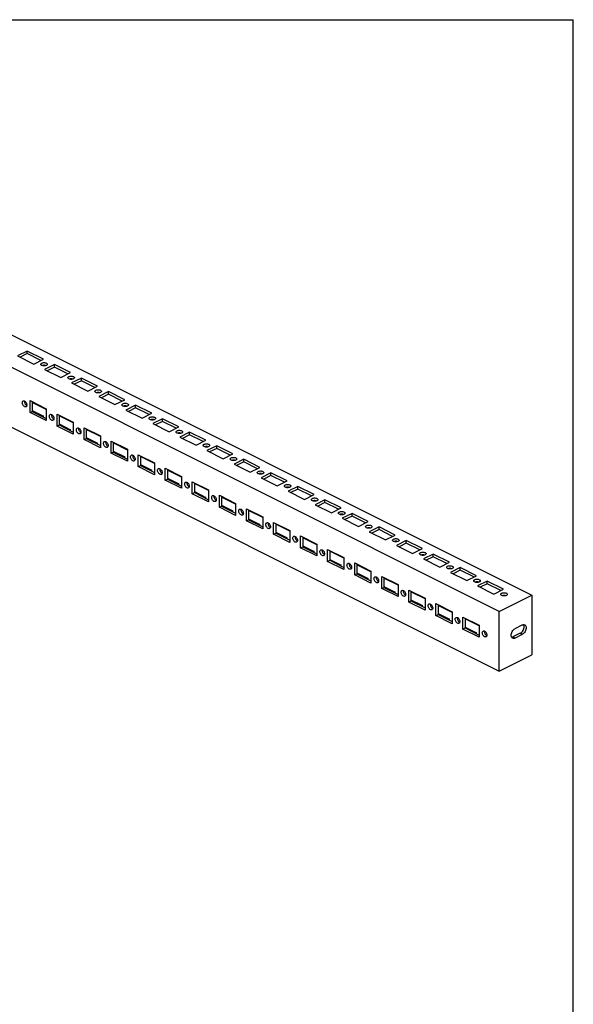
# Model space of a CAD drawing. Header units: inches. Extents: x 0 to 68, y 0 to 44.
# Tile 5 of 5: x 53.8 to 68, y 18.7 to 44. Entities that reach past the tile are written whole.
import ezdxf

# ---------------------------------------------------------------- set-up
doc = ezdxf.new("R2010")
doc.units = ezdxf.units.IN
doc.header["$LTSCALE"] = 3.74
doc.header["$MEASUREMENT"] = 0
doc.layers.get('0').update_dxf_attribs({"linetype": 'CONTINUOUS'})

msp = doc.modelspace()

# ---------------------------------------------------------------- linework, layer by layer
at = {"color": 7, "linetype": 'Continuous'}
for p, q in [((0, 44), (68, 44)), ((68, 0), (68, 44)), ((41.818, 41.76), (66.929, 29.205)), ((66.094, 28.787), (40.983, 41.342)), ((40.983, 39.808), (66.094, 27.253)), ((53.956, 35.482), (53.705, 35.357)), ((53.956, 35.414), (53.956, 35.482)), ((54.374, 35.274), (53.956, 35.482)), ((53.705, 35.357), (54.123, 35.148)), ((53.956, 35.414), (53.774, 35.323)), ((54.305, 35.239), (53.956, 35.414)), ((54.123, 35.148), (54.374, 35.274)), ((54.379, 35.1), (54.361, 35.102)), ((54.415, 35.113), (54.396, 35.115)), ((54.652, 35.134), (54.401, 35.009)), ((54.401, 35.009), (54.819, 34.8)), ((54.652, 35.066), (54.47, 34.975)), ((54.652, 35.066), (54.652, 35.134)), ((55.07, 34.926), (54.652, 35.134)), ((55.001, 34.891), (54.652, 35.066)), ((54.819, 34.8), (55.07, 34.926)), ((55.075, 34.752), (55.057, 34.754)), ((55.111, 34.765), (55.092, 34.767)), ((55.348, 34.786), (55.097, 34.661)), ((55.348, 34.718), (55.166, 34.627)), ((55.766, 34.578), (55.348, 34.786)), ((55.348, 34.718), (55.348, 34.786)), ((55.697, 34.543), (55.348, 34.718)), ((55.097, 34.661), (55.515, 34.452)), ((55.515, 34.452), (55.766, 34.578)), ((56.044, 34.438), (55.793, 34.313)), ((56.462, 34.23), (56.044, 34.438)), ((56.044, 34.37), (56.044, 34.438)), ((53.84, 34.192), (53.849, 34.198)), ((54.026, 33.901), (54.026, 34.207)), ((54.026, 34.207), (54.443, 33.999)), ((54.081, 34.18), (54.081, 33.928)), ((55.771, 34.404), (55.753, 34.406)), ((55.807, 34.417), (55.788, 34.419)), ((55.793, 34.313), (56.211, 34.104)), ((56.044, 34.37), (55.862, 34.279)), ((56.393, 34.195), (56.044, 34.37)), ((56.211, 34.104), (56.462, 34.23)), ((53.9, 34.046), (53.886, 34.051)), ((53.895, 34.13), (53.905, 34.114)), ((53.913, 34.046), (53.9, 34.046)), ((53.924, 34.049), (53.913, 34.046)), ((53.924, 34.161), (53.933, 34.145)), ((53.933, 34.056), (53.924, 34.049)), ((53.928, 34.088), (53.942, 34.079)), ((54.026, 33.901), (54.081, 33.928)), ((54.443, 33.981), (54.081, 34.162)), ((54.081, 33.954), (54.374, 33.807)), ((54.081, 33.928), (54.443, 33.747)), ((54.443, 33.999), (54.443, 33.692)), ((56.467, 34.056), (56.449, 34.058)), ((56.503, 34.069), (56.484, 34.071)), ((56.74, 34.09), (56.489, 33.965)), ((56.489, 33.965), (56.907, 33.756)), ((56.74, 34.022), (56.558, 33.931)), ((57.157, 33.882), (56.74, 34.09)), ((56.74, 34.022), (56.74, 34.09)), ((57.089, 33.848), (56.74, 34.022)), ((54.443, 33.692), (54.026, 33.901)), ((54.374, 33.807), (54.348, 33.795)), ((54.536, 33.844), (54.545, 33.85)), ((54.596, 33.698), (54.582, 33.703)), ((54.591, 33.782), (54.601, 33.766)), ((54.609, 33.698), (54.596, 33.698)), ((54.62, 33.701), (54.609, 33.698)), ((54.62, 33.813), (54.629, 33.797)), ((54.629, 33.708), (54.62, 33.701)), ((54.624, 33.74), (54.638, 33.731)), ((54.722, 33.859), (55.139, 33.651)), ((54.722, 33.553), (54.722, 33.859)), ((54.777, 33.832), (54.777, 33.58)), ((55.139, 33.633), (54.777, 33.814)), ((56.907, 33.756), (57.157, 33.882)), ((57.163, 33.708), (57.145, 33.71)), ((57.198, 33.721), (57.18, 33.723)), ((57.436, 33.742), (57.185, 33.617)), ((57.436, 33.674), (57.254, 33.583)), ((57.853, 33.534), (57.436, 33.742)), ((57.436, 33.674), (57.436, 33.742)), ((57.785, 33.5), (57.436, 33.674)), ((54.722, 33.553), (54.777, 33.58)), ((55.139, 33.344), (54.722, 33.553)), ((54.777, 33.606), (55.07, 33.459)), ((54.777, 33.58), (55.139, 33.399)), ((55.07, 33.459), (55.044, 33.447)), ((55.139, 33.651), (55.139, 33.344)), ((55.232, 33.496), (55.241, 33.502)), ((55.287, 33.434), (55.297, 33.418)), ((55.315, 33.465), (55.325, 33.449)), ((55.418, 33.511), (55.835, 33.303)), ((55.418, 33.205), (55.418, 33.511)), ((55.473, 33.484), (55.473, 33.232)), ((55.835, 33.285), (55.473, 33.466)), ((57.185, 33.617), (57.603, 33.408)), ((57.603, 33.408), (57.853, 33.534)), ((55.292, 33.35), (55.278, 33.355)), ((55.305, 33.35), (55.292, 33.35)), ((55.316, 33.353), (55.305, 33.35)), ((55.325, 33.36), (55.316, 33.353)), ((55.32, 33.392), (55.334, 33.383)), ((55.418, 33.205), (55.473, 33.232)), ((55.835, 32.996), (55.418, 33.205)), ((55.473, 33.258), (55.766, 33.111)), ((55.473, 33.232), (55.835, 33.051)), ((55.835, 33.303), (55.835, 32.996)), ((56.114, 33.163), (56.531, 32.955)), ((56.114, 32.857), (56.114, 33.163)), ((57.859, 33.36), (57.841, 33.362)), ((57.894, 33.373), (57.876, 33.375)), ((58.132, 33.394), (57.881, 33.269)), ((57.881, 33.269), (58.299, 33.06)), ((58.132, 33.326), (57.949, 33.235)), ((58.549, 33.186), (58.132, 33.394)), ((58.132, 33.326), (58.132, 33.394)), ((58.481, 33.152), (58.132, 33.326)), ((58.299, 33.06), (58.549, 33.186)), ((55.766, 33.111), (55.74, 33.099)), ((55.928, 33.148), (55.937, 33.154)), ((55.988, 33.002), (55.974, 33.007)), ((55.983, 33.086), (55.993, 33.07)), ((56.001, 33.002), (55.988, 33.002)), ((56.012, 33.005), (56.001, 33.002)), ((56.011, 33.117), (56.021, 33.101)), ((56.021, 33.012), (56.012, 33.005)), ((56.016, 33.044), (56.03, 33.035)), ((56.169, 33.136), (56.169, 32.884)), ((56.531, 32.937), (56.169, 33.118)), ((56.169, 32.91), (56.462, 32.763)), ((56.531, 32.955), (56.531, 32.648)), ((58.555, 33.012), (58.536, 33.014)), ((58.59, 33.025), (58.572, 33.027)), ((58.828, 33.046), (58.577, 32.921)), ((58.577, 32.921), (58.995, 32.712)), ((58.828, 32.978), (58.645, 32.887)), ((59.245, 32.838), (58.828, 33.046)), ((58.828, 32.978), (58.828, 33.046)), ((59.177, 32.804), (58.828, 32.978)), ((56.114, 32.857), (56.169, 32.884)), ((56.531, 32.648), (56.114, 32.857)), ((56.169, 32.884), (56.531, 32.704)), ((56.462, 32.763), (56.436, 32.751)), ((56.624, 32.8), (56.633, 32.806)), ((56.684, 32.654), (56.67, 32.659)), ((56.679, 32.738), (56.689, 32.722)), ((56.708, 32.657), (56.696, 32.654)), ((56.707, 32.769), (56.717, 32.754)), ((56.717, 32.664), (56.708, 32.657)), ((56.712, 32.696), (56.726, 32.687)), ((56.809, 32.815), (57.227, 32.607)), ((56.809, 32.509), (56.809, 32.815)), ((56.865, 32.788), (56.865, 32.536)), ((57.227, 32.589), (56.865, 32.77)), ((58.995, 32.712), (59.245, 32.838)), ((59.251, 32.664), (59.232, 32.666)), ((59.286, 32.677), (59.268, 32.679)), ((59.524, 32.698), (59.273, 32.573)), ((59.941, 32.49), (59.524, 32.698)), ((59.524, 32.63), (59.524, 32.698)), ((56.696, 32.654), (56.684, 32.654)), ((56.809, 32.509), (56.865, 32.536)), ((57.227, 32.3), (56.809, 32.509)), ((56.865, 32.562), (57.157, 32.415)), ((56.865, 32.536), (57.227, 32.356)), ((57.157, 32.415), (57.132, 32.403)), ((57.227, 32.607), (57.227, 32.3)), ((57.32, 32.452), (57.329, 32.459)), ((57.403, 32.421), (57.413, 32.406)), ((57.505, 32.468), (57.923, 32.259)), ((57.505, 32.161), (57.505, 32.468)), ((57.561, 32.44), (57.561, 32.188)), ((57.923, 32.241), (57.561, 32.422)), ((59.273, 32.573), (59.691, 32.364)), ((59.524, 32.63), (59.341, 32.539)), ((59.873, 32.456), (59.524, 32.63)), ((59.691, 32.364), (59.941, 32.49)), ((57.38, 32.306), (57.366, 32.311)), ((57.375, 32.39), (57.385, 32.374)), ((57.392, 32.306), (57.38, 32.306)), ((57.404, 32.309), (57.392, 32.306)), ((57.413, 32.316), (57.404, 32.309)), ((57.408, 32.348), (57.422, 32.339)), ((57.505, 32.161), (57.561, 32.188)), ((57.923, 31.952), (57.505, 32.161)), ((57.561, 32.214), (57.853, 32.068)), ((57.561, 32.188), (57.923, 32.008)), ((57.923, 32.259), (57.923, 31.952)), ((59.947, 32.316), (59.928, 32.318)), ((59.982, 32.329), (59.964, 32.331)), ((60.22, 32.35), (59.969, 32.225)), ((59.969, 32.225), (60.387, 32.016)), ((60.22, 32.282), (60.037, 32.191)), ((60.637, 32.142), (60.22, 32.35)), ((60.22, 32.282), (60.22, 32.35)), ((60.569, 32.108), (60.22, 32.282)), ((57.853, 32.068), (57.828, 32.055)), ((58.016, 32.104), (58.025, 32.111)), ((58.076, 31.958), (58.062, 31.963)), ((58.071, 32.042), (58.081, 32.026)), ((58.088, 31.958), (58.076, 31.958)), ((58.1, 31.961), (58.088, 31.958)), ((58.099, 32.074), (58.109, 32.058)), ((58.109, 31.968), (58.1, 31.961)), ((58.104, 32), (58.118, 31.991)), ((58.201, 32.12), (58.619, 31.911)), ((58.201, 31.813), (58.201, 32.12)), ((58.257, 32.092), (58.257, 31.841)), ((58.619, 31.894), (58.257, 32.074)), ((58.619, 31.911), (58.619, 31.604)), ((60.387, 32.016), (60.637, 32.142)), ((60.643, 31.968), (60.624, 31.97)), ((60.678, 31.981), (60.66, 31.983)), ((60.916, 32.002), (60.665, 31.877)), ((60.916, 31.934), (60.733, 31.843)), ((61.333, 31.794), (60.916, 32.002)), ((60.916, 31.934), (60.916, 32.002)), ((61.265, 31.76), (60.916, 31.934)), ((58.201, 31.813), (58.257, 31.841)), ((58.619, 31.604), (58.201, 31.813)), ((58.257, 31.866), (58.549, 31.72)), ((58.257, 31.841), (58.619, 31.66)), ((58.549, 31.72), (58.524, 31.707)), ((58.712, 31.756), (58.721, 31.763)), ((58.767, 31.694), (58.777, 31.678)), ((58.795, 31.726), (58.805, 31.71)), ((58.8, 31.652), (58.814, 31.643)), ((58.897, 31.772), (59.315, 31.563)), ((58.897, 31.465), (58.897, 31.772)), ((58.953, 31.744), (58.953, 31.493)), ((59.315, 31.546), (58.953, 31.726)), ((60.665, 31.877), (61.083, 31.668)), ((61.083, 31.668), (61.333, 31.794)), ((61.612, 31.654), (61.361, 31.529)), ((62.029, 31.446), (61.612, 31.654)), ((61.612, 31.586), (61.612, 31.654)), ((58.772, 31.61), (58.758, 31.615)), ((58.784, 31.61), (58.772, 31.61)), ((58.796, 31.613), (58.784, 31.61)), ((58.805, 31.62), (58.796, 31.613)), ((58.897, 31.465), (58.953, 31.493)), ((59.315, 31.256), (58.897, 31.465)), ((58.953, 31.518), (59.245, 31.372)), ((58.953, 31.493), (59.315, 31.312)), ((59.315, 31.563), (59.315, 31.256)), ((59.408, 31.408), (59.417, 31.415)), ((59.593, 31.424), (60.011, 31.215)), ((59.593, 31.117), (59.593, 31.424)), ((59.649, 31.396), (59.649, 31.145)), ((61.339, 31.62), (61.32, 31.622)), ((61.374, 31.633), (61.356, 31.635)), ((61.361, 31.529), (61.779, 31.32)), ((61.612, 31.586), (61.429, 31.495)), ((61.961, 31.412), (61.612, 31.586)), ((61.779, 31.32), (62.029, 31.446)), ((59.245, 31.372), (59.22, 31.359)), ((59.468, 31.262), (59.454, 31.267)), ((59.463, 31.346), (59.473, 31.33)), ((59.48, 31.262), (59.468, 31.262)), ((59.492, 31.265), (59.48, 31.262)), ((59.491, 31.378), (59.501, 31.362)), ((59.501, 31.272), (59.492, 31.265)), ((59.496, 31.304), (59.51, 31.295)), ((59.593, 31.117), (59.649, 31.145)), ((60.011, 31.198), (59.649, 31.378)), ((59.649, 31.17), (59.941, 31.024)), ((59.649, 31.145), (60.011, 30.964)), ((60.011, 31.215), (60.011, 30.908)), ((62.035, 31.272), (62.016, 31.274)), ((62.07, 31.285), (62.052, 31.287)), ((62.308, 31.307), (62.057, 31.181)), ((62.057, 31.181), (62.475, 30.972)), ((62.308, 31.238), (62.125, 31.147)), ((62.725, 31.098), (62.308, 31.307)), ((62.308, 31.238), (62.308, 31.307)), ((62.657, 31.064), (62.308, 31.238)), ((60.011, 30.908), (59.593, 31.117)), ((59.941, 31.024), (59.916, 31.011)), ((60.104, 31.06), (60.113, 31.067)), ((60.164, 30.915), (60.15, 30.919)), ((60.159, 30.998), (60.168, 30.982)), ((60.176, 30.914), (60.164, 30.915)), ((60.188, 30.917), (60.176, 30.914)), ((60.187, 31.03), (60.197, 31.014)), ((60.197, 30.924), (60.188, 30.917)), ((60.192, 30.956), (60.206, 30.947)), ((60.289, 31.076), (60.707, 30.867)), ((60.289, 30.769), (60.289, 31.076)), ((60.345, 31.048), (60.345, 30.797)), ((60.707, 30.85), (60.345, 31.031)), ((62.475, 30.972), (62.725, 31.098)), ((62.731, 30.924), (62.712, 30.926)), ((62.766, 30.937), (62.748, 30.939)), ((63.004, 30.959), (62.753, 30.833)), ((63.004, 30.89), (62.821, 30.799)), ((63.421, 30.75), (63.004, 30.959)), ((63.004, 30.89), (63.004, 30.959)), ((63.353, 30.716), (63.004, 30.89)), ((60.289, 30.769), (60.345, 30.797)), ((60.707, 30.56), (60.289, 30.769)), ((60.345, 30.822), (60.637, 30.676)), ((60.345, 30.797), (60.707, 30.616)), ((60.637, 30.676), (60.612, 30.663)), ((60.707, 30.867), (60.707, 30.56)), ((60.8, 30.712), (60.809, 30.719)), ((60.855, 30.65), (60.864, 30.634)), ((60.883, 30.682), (60.892, 30.666)), ((60.985, 30.728), (61.403, 30.519)), ((60.985, 30.421), (60.985, 30.728)), ((61.041, 30.7), (61.041, 30.449)), ((61.403, 30.502), (61.041, 30.683)), ((62.753, 30.833), (63.171, 30.624)), ((63.171, 30.624), (63.421, 30.75)), ((60.86, 30.567), (60.846, 30.571)), ((60.872, 30.566), (60.86, 30.567)), ((60.884, 30.569), (60.872, 30.566)), ((60.893, 30.576), (60.884, 30.569)), ((60.888, 30.608), (60.902, 30.599)), ((60.985, 30.421), (61.041, 30.449)), ((61.403, 30.212), (60.985, 30.421)), ((61.041, 30.474), (61.333, 30.328)), ((61.041, 30.449), (61.403, 30.268)), ((61.403, 30.519), (61.403, 30.212)), ((61.681, 30.38), (62.099, 30.171)), ((61.681, 30.073), (61.681, 30.38)), ((63.427, 30.576), (63.408, 30.578)), ((63.462, 30.589), (63.444, 30.591)), ((63.7, 30.611), (63.449, 30.485)), ((63.449, 30.485), (63.867, 30.276)), ((63.7, 30.542), (63.517, 30.451)), ((64.117, 30.402), (63.7, 30.611)), ((63.7, 30.542), (63.7, 30.611)), ((64.049, 30.368), (63.7, 30.542)), ((63.867, 30.276), (64.117, 30.402)), ((61.333, 30.328), (61.308, 30.315)), ((61.495, 30.364), (61.505, 30.371)), ((61.556, 30.219), (61.542, 30.223)), ((61.551, 30.302), (61.56, 30.286)), ((61.568, 30.218), (61.556, 30.219)), ((61.58, 30.221), (61.568, 30.218)), ((61.579, 30.334), (61.588, 30.318)), ((61.589, 30.228), (61.58, 30.221)), ((61.584, 30.26), (61.598, 30.251)), ((61.737, 30.352), (61.737, 30.101)), ((62.099, 30.154), (61.737, 30.335)), ((61.737, 30.126), (62.029, 29.98)), ((62.099, 30.171), (62.099, 29.864)), ((64.123, 30.228), (64.104, 30.23)), ((64.158, 30.241), (64.14, 30.243)), ((64.396, 30.263), (64.145, 30.137)), ((64.145, 30.137), (64.563, 29.928)), ((64.396, 30.194), (64.213, 30.103)), ((64.813, 30.054), (64.396, 30.263)), ((64.396, 30.194), (64.396, 30.263)), ((64.745, 30.02), (64.396, 30.194)), ((61.681, 30.073), (61.737, 30.101)), ((62.099, 29.864), (61.681, 30.073)), ((61.737, 30.101), (62.099, 29.92)), ((62.029, 29.98), (62.004, 29.967)), ((62.191, 30.016), (62.201, 30.023)), ((62.252, 29.871), (62.238, 29.875)), ((62.247, 29.954), (62.256, 29.938)), ((62.264, 29.87), (62.252, 29.871)), ((62.275, 29.873), (62.264, 29.87)), ((62.275, 29.986), (62.284, 29.97)), ((62.285, 29.88), (62.275, 29.873)), ((62.28, 29.912), (62.294, 29.903)), ((62.377, 30.032), (62.795, 29.823)), ((62.377, 29.725), (62.377, 30.032)), ((62.433, 30.004), (62.433, 29.753)), ((62.795, 29.806), (62.433, 29.987)), ((64.563, 29.928), (64.813, 30.054)), ((64.819, 29.88), (64.8, 29.882)), ((64.854, 29.893), (64.836, 29.895)), ((65.092, 29.915), (64.841, 29.789)), ((65.509, 29.706), (65.092, 29.915)), ((65.092, 29.846), (65.092, 29.915)), ((62.377, 29.725), (62.433, 29.753)), ((62.795, 29.516), (62.377, 29.725)), ((62.433, 29.778), (62.725, 29.632)), ((62.433, 29.753), (62.795, 29.572)), ((62.725, 29.632), (62.7, 29.619)), ((62.795, 29.823), (62.795, 29.516)), ((62.887, 29.668), (62.897, 29.675)), ((62.971, 29.638), (62.98, 29.622)), ((63.073, 29.684), (63.491, 29.475)), ((63.073, 29.377), (63.073, 29.684)), ((63.129, 29.656), (63.129, 29.405)), ((63.491, 29.458), (63.129, 29.639)), ((64.841, 29.789), (65.259, 29.58)), ((65.092, 29.846), (64.909, 29.755)), ((65.441, 29.672), (65.092, 29.846)), ((65.259, 29.58), (65.509, 29.706)), ((62.948, 29.523), (62.934, 29.527)), ((62.943, 29.606), (62.952, 29.59)), ((62.96, 29.522), (62.948, 29.523)), ((62.971, 29.525), (62.96, 29.522)), ((62.981, 29.532), (62.971, 29.525)), ((62.976, 29.564), (62.99, 29.555)), ((63.073, 29.377), (63.129, 29.405)), ((63.491, 29.168), (63.073, 29.377)), ((63.129, 29.43), (63.421, 29.284)), ((63.129, 29.405), (63.491, 29.224)), ((63.491, 29.475), (63.491, 29.168)), ((65.515, 29.532), (65.496, 29.534)), ((65.55, 29.545), (65.532, 29.547)), ((65.788, 29.567), (65.537, 29.441)), ((65.537, 29.441), (65.955, 29.233)), ((65.788, 29.498), (65.605, 29.407)), ((66.205, 29.358), (65.788, 29.567)), ((65.788, 29.498), (65.788, 29.567)), ((66.137, 29.324), (65.788, 29.498)), ((63.421, 29.284), (63.396, 29.271)), ((63.583, 29.32), (63.593, 29.327)), ((63.644, 29.175), (63.63, 29.179)), ((63.639, 29.258), (63.648, 29.242)), ((63.656, 29.174), (63.644, 29.175)), ((63.667, 29.177), (63.656, 29.174)), ((63.667, 29.29), (63.676, 29.274)), ((63.677, 29.184), (63.667, 29.177)), ((63.672, 29.216), (63.686, 29.207)), ((63.769, 29.336), (64.187, 29.127)), ((63.769, 29.029), (63.769, 29.336)), ((63.825, 29.308), (63.825, 29.057)), ((64.187, 29.11), (63.825, 29.291)), ((64.187, 29.127), (64.187, 28.82)), ((65.955, 29.233), (66.205, 29.358)), ((66.094, 28.787), (66.929, 29.205)), ((66.211, 29.184), (66.192, 29.186)), ((66.246, 29.197), (66.228, 29.199)), ((66.929, 29.205), (66.929, 27.67)), ((63.769, 29.029), (63.825, 29.057)), ((64.187, 28.82), (63.769, 29.029)), ((63.825, 29.082), (64.117, 28.936)), ((63.825, 29.057), (64.187, 28.876)), ((64.117, 28.936), (64.092, 28.923)), ((64.279, 28.972), (64.289, 28.979)), ((64.335, 28.91), (64.344, 28.894)), ((64.363, 28.942), (64.372, 28.926)), ((64.368, 28.868), (64.382, 28.859)), ((64.465, 28.988), (64.883, 28.779)), ((64.465, 28.681), (64.465, 28.988)), ((64.521, 28.96), (64.521, 28.709)), ((64.883, 28.762), (64.521, 28.943)), ((64.34, 28.827), (64.326, 28.831)), ((64.352, 28.826), (64.34, 28.827)), ((64.363, 28.829), (64.352, 28.826)), ((64.373, 28.836), (64.363, 28.829)), ((64.465, 28.681), (64.521, 28.709)), ((64.883, 28.472), (64.465, 28.681)), ((64.521, 28.734), (64.813, 28.588)), ((64.521, 28.709), (64.883, 28.528)), ((64.883, 28.779), (64.883, 28.472)), ((64.975, 28.624), (64.985, 28.631)), ((65.161, 28.64), (65.579, 28.431)), ((65.161, 28.333), (65.161, 28.64)), ((65.217, 28.612), (65.217, 28.361)), ((66.094, 27.253), (66.094, 28.787)), ((64.813, 28.588), (64.788, 28.575)), ((65.036, 28.479), (65.022, 28.483)), ((65.031, 28.562), (65.04, 28.546)), ((65.048, 28.478), (65.036, 28.479)), ((65.059, 28.481), (65.048, 28.478)), ((65.059, 28.594), (65.068, 28.578)), ((65.069, 28.488), (65.059, 28.481)), ((65.064, 28.52), (65.078, 28.511)), ((65.161, 28.333), (65.217, 28.361)), ((65.579, 28.414), (65.217, 28.595)), ((65.217, 28.386), (65.509, 28.24)), ((65.217, 28.361), (65.579, 28.18)), ((65.579, 28.431), (65.579, 28.124)), ((66.692, 28.439), (66.497, 28.341)), ((66.732, 28.371), (66.734, 28.395)), ((66.747, 28.445), (66.754, 28.442)), ((66.754, 28.442), (66.761, 28.438)), ((65.579, 28.124), (65.161, 28.333)), ((65.509, 28.24), (65.484, 28.227)), ((65.671, 28.276), (65.681, 28.283)), ((65.732, 28.131), (65.718, 28.135)), ((65.727, 28.214), (65.736, 28.198)), ((65.744, 28.13), (65.732, 28.131)), ((65.755, 28.133), (65.744, 28.13)), ((65.755, 28.246), (65.764, 28.23)), ((65.765, 28.14), (65.755, 28.133)), ((65.76, 28.172), (65.774, 28.163)), ((66.408, 28.131), (66.402, 28.15)), ((66.413, 28.122), (66.422, 28.123)), ((66.422, 28.123), (66.442, 28.13)), ((66.436, 28.098), (66.429, 28.103)), ((66.637, 28.228), (66.442, 28.13)), ((66.497, 28.102), (66.442, 28.13)), ((66.497, 28.102), (66.692, 28.2)), ((66.637, 28.228), (66.656, 28.24)), ((66.637, 28.228), (66.692, 28.2)), ((66.656, 28.24), (66.674, 28.256)), ((66.094, 27.253), (66.929, 27.67))]:
    msp.add_line(p, q, dxfattribs=at)
for points in [[(54.304, 35.141), (54.304, 35.146), (54.309, 35.155), (54.317, 35.163), (54.328, 35.171), (54.343, 35.177), (54.359, 35.181), (54.377, 35.183), (54.396, 35.183), (54.414, 35.181), (54.431, 35.177), (54.447, 35.171)], [(54.328, 35.112), (54.316, 35.119), (54.308, 35.128), (54.304, 35.137), (54.304, 35.141)], [(54.361, 35.102), (54.344, 35.106), (54.328, 35.112)], [(54.396, 35.115), (54.378, 35.115), (54.36, 35.113)], [(54.416, 35.102), (54.398, 35.1), (54.379, 35.1)], [(54.471, 35.141), (54.471, 35.137), (54.466, 35.128), (54.459, 35.119), (54.447, 35.112), (54.432, 35.106), (54.416, 35.102)], [(54.447, 35.171), (54.459, 35.163), (54.467, 35.155), (54.471, 35.146), (54.471, 35.141)], [(55, 34.793), (55, 34.798), (55.005, 34.807), (55.012, 34.815), (55.024, 34.823), (55.039, 34.829), (55.055, 34.833), (55.073, 34.835), (55.092, 34.835), (55.11, 34.833), (55.127, 34.829), (55.143, 34.823)], [(55.024, 34.764), (55.012, 34.771), (55.004, 34.78), (55, 34.789), (55, 34.793)], [(55.057, 34.754), (55.04, 34.758), (55.024, 34.764)], [(55.092, 34.767), (55.074, 34.767), (55.056, 34.765)], [(55.112, 34.754), (55.094, 34.752), (55.075, 34.752)], [(55.167, 34.793), (55.167, 34.789), (55.162, 34.78), (55.154, 34.771), (55.143, 34.764), (55.128, 34.758), (55.112, 34.754)], [(55.143, 34.823), (55.155, 34.815), (55.163, 34.807), (55.167, 34.798), (55.167, 34.793)], [(55.696, 34.445), (55.696, 34.45), (55.701, 34.459), (55.708, 34.467), (55.72, 34.475), (55.735, 34.481), (55.751, 34.485), (55.769, 34.487), (55.788, 34.487), (55.806, 34.485), (55.823, 34.481), (55.839, 34.475)], [(55.72, 34.416), (55.708, 34.423), (55.7, 34.432), (55.696, 34.441), (55.696, 34.445)], [(55.863, 34.445), (55.863, 34.441), (55.858, 34.432), (55.85, 34.423), (55.839, 34.416), (55.824, 34.41), (55.808, 34.406)], [(55.839, 34.475), (55.851, 34.467), (55.859, 34.459), (55.863, 34.45), (55.863, 34.445)], [(53.886, 34.051), (53.873, 34.06), (53.86, 34.072), (53.849, 34.086), (53.84, 34.102), (53.833, 34.119), (53.829, 34.136), (53.827, 34.153), (53.829, 34.168), (53.833, 34.181), (53.84, 34.192)], [(53.849, 34.198), (53.861, 34.202), (53.873, 34.201), (53.886, 34.196)], [(53.885, 34.197), (53.884, 34.197), (53.883, 34.181), (53.884, 34.164)], [(53.886, 34.196), (53.9, 34.187), (53.912, 34.176), (53.924, 34.161)], [(55.753, 34.406), (55.736, 34.41), (55.72, 34.416)], [(55.788, 34.419), (55.77, 34.419), (55.752, 34.417)], [(55.808, 34.406), (55.79, 34.404), (55.771, 34.404)], [(53.884, 34.164), (53.889, 34.147), (53.895, 34.13)], [(53.905, 34.114), (53.916, 34.1), (53.928, 34.088)], [(53.933, 34.145), (53.94, 34.128), (53.944, 34.111), (53.945, 34.094), (53.944, 34.079), (53.94, 34.066), (53.933, 34.056)], [(56.392, 34.097), (56.392, 34.102), (56.396, 34.111), (56.404, 34.119), (56.416, 34.127), (56.431, 34.133), (56.447, 34.137), (56.465, 34.139), (56.484, 34.139), (56.502, 34.137), (56.519, 34.133), (56.535, 34.127)], [(56.416, 34.068), (56.404, 34.076), (56.396, 34.084), (56.392, 34.093), (56.392, 34.097)], [(56.449, 34.058), (56.432, 34.062), (56.416, 34.068)], [(56.484, 34.071), (56.466, 34.071), (56.448, 34.069)], [(56.504, 34.058), (56.486, 34.056), (56.467, 34.056)], [(56.559, 34.097), (56.559, 34.093), (56.554, 34.084), (56.546, 34.075), (56.535, 34.068), (56.52, 34.062), (56.504, 34.058)], [(56.535, 34.127), (56.547, 34.119), (56.555, 34.111), (56.559, 34.102), (56.559, 34.097)], [(54.582, 33.703), (54.569, 33.712), (54.556, 33.724), (54.545, 33.738), (54.536, 33.754), (54.529, 33.771), (54.525, 33.788), (54.523, 33.805), (54.525, 33.82), (54.529, 33.833), (54.536, 33.844)], [(54.545, 33.85), (54.556, 33.854), (54.569, 33.853), (54.582, 33.848)], [(54.58, 33.849), (54.58, 33.849), (54.579, 33.833), (54.58, 33.817)], [(54.58, 33.817), (54.585, 33.799), (54.591, 33.782)], [(54.582, 33.848), (54.596, 33.839), (54.608, 33.828), (54.62, 33.813)], [(54.601, 33.766), (54.612, 33.752), (54.624, 33.74)], [(54.629, 33.797), (54.636, 33.78), (54.64, 33.763), (54.641, 33.746), (54.64, 33.731), (54.636, 33.718), (54.629, 33.708)], [(57.088, 33.749), (57.088, 33.754), (57.092, 33.763), (57.1, 33.771), (57.112, 33.779), (57.127, 33.785), (57.143, 33.789), (57.161, 33.791), (57.18, 33.791), (57.198, 33.789), (57.215, 33.785), (57.231, 33.779)], [(57.112, 33.72), (57.1, 33.728), (57.092, 33.736), (57.088, 33.745), (57.088, 33.749)], [(57.145, 33.71), (57.128, 33.714), (57.112, 33.72)], [(57.18, 33.723), (57.162, 33.723), (57.144, 33.721)], [(57.2, 33.71), (57.182, 33.708), (57.163, 33.708)], [(57.255, 33.749), (57.255, 33.745), (57.25, 33.736), (57.242, 33.727), (57.231, 33.72), (57.216, 33.714), (57.2, 33.71)], [(57.231, 33.779), (57.243, 33.771), (57.251, 33.763), (57.255, 33.754), (57.255, 33.749)], [(55.278, 33.355), (55.265, 33.364), (55.252, 33.376), (55.241, 33.39), (55.232, 33.406), (55.225, 33.423), (55.221, 33.44), (55.219, 33.457), (55.221, 33.472), (55.225, 33.485), (55.232, 33.496)], [(55.241, 33.502), (55.252, 33.506), (55.265, 33.505), (55.278, 33.5)], [(55.276, 33.501), (55.276, 33.501), (55.275, 33.485), (55.276, 33.469)], [(55.276, 33.469), (55.281, 33.451), (55.287, 33.434)], [(55.278, 33.5), (55.292, 33.491), (55.304, 33.48), (55.315, 33.465)], [(55.297, 33.418), (55.308, 33.404), (55.32, 33.392)], [(55.325, 33.449), (55.332, 33.432), (55.336, 33.415), (55.337, 33.398), (55.336, 33.383), (55.332, 33.37), (55.325, 33.36)], [(57.784, 33.401), (57.784, 33.406), (57.788, 33.415), (57.796, 33.423), (57.808, 33.431), (57.823, 33.437), (57.839, 33.441), (57.857, 33.443), (57.876, 33.443), (57.894, 33.441), (57.911, 33.437), (57.927, 33.431)], [(57.927, 33.431), (57.939, 33.423), (57.947, 33.415), (57.951, 33.406), (57.951, 33.401)], [(57.808, 33.372), (57.796, 33.38), (57.788, 33.388), (57.784, 33.397), (57.784, 33.401)], [(57.841, 33.362), (57.824, 33.366), (57.808, 33.372)], [(57.876, 33.375), (57.858, 33.375), (57.84, 33.373)], [(57.896, 33.362), (57.878, 33.36), (57.859, 33.36)], [(57.951, 33.401), (57.95, 33.397), (57.946, 33.388), (57.938, 33.379), (57.927, 33.372), (57.912, 33.366), (57.896, 33.362)], [(55.974, 33.007), (55.961, 33.016), (55.948, 33.028), (55.937, 33.042), (55.928, 33.058), (55.921, 33.075), (55.917, 33.092), (55.915, 33.109), (55.917, 33.124), (55.921, 33.137), (55.928, 33.148)], [(55.937, 33.154), (55.948, 33.158), (55.961, 33.157), (55.974, 33.152)], [(55.972, 33.153), (55.972, 33.153), (55.971, 33.137), (55.972, 33.121)], [(55.972, 33.121), (55.977, 33.103), (55.983, 33.086)], [(55.974, 33.152), (55.988, 33.143), (56, 33.132), (56.011, 33.117)], [(55.993, 33.07), (56.004, 33.056), (56.016, 33.044)], [(56.021, 33.101), (56.028, 33.084), (56.032, 33.067), (56.033, 33.05), (56.032, 33.035), (56.028, 33.022), (56.021, 33.012)], [(58.48, 33.053), (58.48, 33.058), (58.484, 33.067), (58.492, 33.076), (58.504, 33.083), (58.519, 33.089), (58.535, 33.093), (58.553, 33.095), (58.572, 33.095), (58.59, 33.093), (58.607, 33.089), (58.623, 33.083)], [(58.504, 33.024), (58.492, 33.032), (58.484, 33.04), (58.48, 33.049), (58.48, 33.053)], [(58.536, 33.014), (58.52, 33.018), (58.504, 33.024)], [(58.572, 33.027), (58.554, 33.027), (58.536, 33.025)], [(58.592, 33.014), (58.574, 33.012), (58.555, 33.012)], [(58.647, 33.053), (58.646, 33.049), (58.642, 33.04), (58.634, 33.031), (58.623, 33.024), (58.608, 33.018), (58.592, 33.014)], [(58.623, 33.083), (58.635, 33.075), (58.642, 33.067), (58.646, 33.058), (58.647, 33.053)], [(56.67, 32.659), (56.657, 32.668), (56.644, 32.68), (56.633, 32.694), (56.624, 32.71), (56.617, 32.727), (56.613, 32.744), (56.611, 32.761), (56.613, 32.776), (56.617, 32.789), (56.624, 32.8)], [(56.633, 32.806), (56.644, 32.81), (56.656, 32.809), (56.67, 32.804)], [(56.668, 32.805), (56.668, 32.805), (56.667, 32.789), (56.668, 32.773)], [(56.668, 32.773), (56.673, 32.755), (56.679, 32.738)], [(56.67, 32.804), (56.684, 32.795), (56.696, 32.784), (56.707, 32.769)], [(56.689, 32.722), (56.7, 32.708), (56.712, 32.696)], [(56.717, 32.754), (56.724, 32.737), (56.728, 32.719), (56.729, 32.702), (56.728, 32.687), (56.724, 32.674), (56.717, 32.664)], [(59.176, 32.705), (59.176, 32.71), (59.18, 32.719), (59.188, 32.728), (59.2, 32.735), (59.215, 32.741), (59.231, 32.745), (59.249, 32.747), (59.268, 32.747), (59.286, 32.745), (59.303, 32.741), (59.318, 32.735)], [(59.2, 32.676), (59.188, 32.684), (59.18, 32.692), (59.176, 32.701), (59.176, 32.705)], [(59.232, 32.666), (59.216, 32.67), (59.2, 32.676)], [(59.268, 32.679), (59.25, 32.679), (59.232, 32.677)], [(59.288, 32.666), (59.27, 32.664), (59.251, 32.664)], [(59.343, 32.705), (59.342, 32.701), (59.338, 32.692), (59.33, 32.683), (59.319, 32.676), (59.304, 32.67), (59.288, 32.666)], [(59.318, 32.735), (59.33, 32.727), (59.338, 32.719), (59.342, 32.71), (59.343, 32.705)], [(57.366, 32.311), (57.353, 32.32), (57.34, 32.332), (57.329, 32.346), (57.32, 32.362), (57.313, 32.379), (57.309, 32.396), (57.307, 32.413), (57.309, 32.428), (57.313, 32.441), (57.32, 32.452)], [(57.329, 32.459), (57.34, 32.462), (57.352, 32.461), (57.366, 32.456)], [(57.364, 32.457), (57.364, 32.457), (57.363, 32.441), (57.364, 32.425)], [(57.364, 32.425), (57.368, 32.407), (57.375, 32.39)], [(57.366, 32.456), (57.38, 32.447), (57.392, 32.436), (57.403, 32.421)], [(57.413, 32.406), (57.42, 32.389), (57.424, 32.371), (57.425, 32.354), (57.424, 32.339), (57.42, 32.326), (57.413, 32.316)], [(57.385, 32.374), (57.396, 32.36), (57.408, 32.348)], [(59.872, 32.357), (59.872, 32.362), (59.876, 32.371), (59.884, 32.38), (59.896, 32.387), (59.91, 32.393), (59.927, 32.397), (59.945, 32.399), (59.964, 32.399), (59.982, 32.397), (59.999, 32.393), (60.014, 32.387)], [(59.896, 32.328), (59.884, 32.336), (59.876, 32.344), (59.872, 32.353), (59.872, 32.357)], [(59.928, 32.318), (59.912, 32.322), (59.896, 32.328)], [(59.964, 32.331), (59.946, 32.331), (59.928, 32.329)], [(59.983, 32.318), (59.965, 32.316), (59.947, 32.316)], [(60.039, 32.357), (60.038, 32.353), (60.034, 32.344), (60.026, 32.335), (60.015, 32.328), (60, 32.322), (59.983, 32.318)], [(60.014, 32.387), (60.026, 32.379), (60.034, 32.371), (60.038, 32.362), (60.039, 32.357)], [(58.062, 31.963), (58.049, 31.972), (58.036, 31.984), (58.025, 31.998), (58.016, 32.014), (58.009, 32.031), (58.005, 32.048), (58.003, 32.065), (58.005, 32.08), (58.009, 32.093), (58.016, 32.104)], [(58.025, 32.111), (58.036, 32.114), (58.048, 32.113), (58.062, 32.108)], [(58.06, 32.109), (58.06, 32.109), (58.059, 32.093), (58.06, 32.077)], [(58.06, 32.077), (58.064, 32.059), (58.071, 32.042)], [(58.062, 32.108), (58.076, 32.099), (58.088, 32.088), (58.099, 32.074)], [(58.081, 32.026), (58.092, 32.012), (58.104, 32)], [(58.109, 32.058), (58.115, 32.041), (58.12, 32.023), (58.121, 32.006), (58.12, 31.991), (58.116, 31.978), (58.109, 31.968)], [(60.568, 32.009), (60.568, 32.014), (60.572, 32.023), (60.58, 32.032), (60.592, 32.039), (60.606, 32.045), (60.623, 32.049), (60.641, 32.051), (60.66, 32.051), (60.678, 32.049), (60.695, 32.045), (60.71, 32.039)], [(60.592, 31.98), (60.58, 31.988), (60.572, 31.996), (60.568, 32.005), (60.568, 32.009)], [(60.624, 31.97), (60.608, 31.974), (60.592, 31.98)], [(60.66, 31.983), (60.642, 31.983), (60.624, 31.981)], [(60.679, 31.97), (60.661, 31.968), (60.643, 31.968)], [(60.735, 32.009), (60.734, 32.005), (60.73, 31.996), (60.722, 31.987), (60.711, 31.98), (60.696, 31.974), (60.679, 31.97)], [(60.71, 32.039), (60.722, 32.031), (60.73, 32.023), (60.734, 32.014), (60.735, 32.009)], [(58.758, 31.615), (58.744, 31.624), (58.732, 31.636), (58.721, 31.65), (58.712, 31.666), (58.705, 31.683), (58.701, 31.7), (58.699, 31.717), (58.7, 31.732), (58.705, 31.745), (58.712, 31.756)], [(58.721, 31.763), (58.732, 31.766), (58.744, 31.765), (58.758, 31.76)], [(58.756, 31.761), (58.756, 31.761), (58.755, 31.745), (58.756, 31.729)], [(58.756, 31.729), (58.76, 31.711), (58.767, 31.694)], [(58.758, 31.76), (58.772, 31.751), (58.784, 31.74), (58.795, 31.726)], [(58.777, 31.678), (58.788, 31.664), (58.8, 31.652)], [(58.805, 31.71), (58.811, 31.693), (58.816, 31.675), (58.817, 31.658), (58.816, 31.643), (58.812, 31.63), (58.805, 31.62)], [(61.264, 31.661), (61.264, 31.666), (61.268, 31.675), (61.276, 31.684), (61.288, 31.691), (61.302, 31.697), (61.319, 31.701), (61.337, 31.703), (61.356, 31.703), (61.374, 31.701), (61.391, 31.697), (61.406, 31.691)], [(61.288, 31.632), (61.276, 31.64), (61.268, 31.648), (61.264, 31.657), (61.264, 31.661)], [(61.431, 31.662), (61.43, 31.657), (61.426, 31.648), (61.418, 31.639), (61.407, 31.632), (61.392, 31.626), (61.375, 31.622)], [(61.406, 31.691), (61.418, 31.683), (61.426, 31.675), (61.43, 31.666), (61.431, 31.662)], [(59.454, 31.267), (59.44, 31.276), (59.428, 31.288), (59.417, 31.302), (59.408, 31.318), (59.401, 31.335), (59.397, 31.352), (59.395, 31.369), (59.396, 31.384), (59.401, 31.397), (59.408, 31.408)], [(59.417, 31.415), (59.428, 31.418), (59.44, 31.417), (59.454, 31.412)], [(59.452, 31.413), (59.452, 31.413), (59.451, 31.397), (59.452, 31.381)], [(59.454, 31.412), (59.468, 31.403), (59.48, 31.392), (59.491, 31.378)], [(61.32, 31.622), (61.304, 31.626), (61.288, 31.632)], [(61.356, 31.635), (61.338, 31.635), (61.32, 31.633)], [(61.375, 31.622), (61.357, 31.62), (61.339, 31.62)], [(59.452, 31.381), (59.456, 31.363), (59.463, 31.346)], [(59.473, 31.33), (59.484, 31.316), (59.496, 31.304)], [(59.501, 31.362), (59.507, 31.345), (59.512, 31.327), (59.513, 31.31), (59.512, 31.295), (59.508, 31.282), (59.501, 31.272)], [(61.96, 31.313), (61.96, 31.318), (61.964, 31.327), (61.972, 31.336), (61.984, 31.343), (61.998, 31.349), (62.015, 31.353), (62.033, 31.355), (62.052, 31.355), (62.07, 31.353), (62.087, 31.349), (62.102, 31.343)], [(61.984, 31.284), (61.972, 31.292), (61.964, 31.3), (61.96, 31.309), (61.96, 31.313)], [(62.016, 31.274), (62, 31.278), (61.984, 31.284)], [(62.052, 31.287), (62.034, 31.287), (62.016, 31.285)], [(62.071, 31.274), (62.053, 31.272), (62.035, 31.272)], [(62.127, 31.314), (62.126, 31.309), (62.122, 31.3), (62.114, 31.291), (62.103, 31.284), (62.088, 31.278), (62.071, 31.274)], [(62.102, 31.343), (62.114, 31.335), (62.122, 31.327), (62.126, 31.318), (62.127, 31.314)], [(60.15, 30.919), (60.136, 30.928), (60.124, 30.94), (60.113, 30.954), (60.104, 30.97), (60.097, 30.987), (60.093, 31.004), (60.091, 31.021), (60.092, 31.036), (60.097, 31.049), (60.104, 31.06)], [(60.113, 31.067), (60.124, 31.07), (60.136, 31.069), (60.15, 31.064)], [(60.148, 31.065), (60.148, 31.065), (60.147, 31.049), (60.148, 31.033)], [(60.148, 31.033), (60.152, 31.015), (60.159, 30.998)], [(60.15, 31.064), (60.164, 31.055), (60.176, 31.044), (60.187, 31.03)], [(60.168, 30.982), (60.18, 30.968), (60.192, 30.956)], [(60.197, 31.014), (60.203, 30.997), (60.208, 30.979), (60.209, 30.962), (60.208, 30.947), (60.204, 30.934), (60.197, 30.924)], [(62.656, 30.965), (62.656, 30.97), (62.66, 30.979), (62.668, 30.988), (62.68, 30.995), (62.694, 31.001), (62.711, 31.005), (62.729, 31.007), (62.748, 31.007), (62.766, 31.005), (62.783, 31.001), (62.798, 30.995)], [(62.68, 30.936), (62.668, 30.944), (62.66, 30.952), (62.656, 30.961), (62.656, 30.965)], [(62.712, 30.926), (62.696, 30.93), (62.68, 30.936)], [(62.748, 30.939), (62.73, 30.939), (62.712, 30.937)], [(62.767, 30.926), (62.749, 30.924), (62.731, 30.924)], [(62.823, 30.966), (62.822, 30.961), (62.818, 30.952), (62.81, 30.943), (62.798, 30.936), (62.784, 30.93), (62.767, 30.926)], [(62.798, 30.995), (62.81, 30.987), (62.818, 30.979), (62.822, 30.97), (62.823, 30.966)], [(60.846, 30.571), (60.832, 30.58), (60.82, 30.592), (60.809, 30.606), (60.8, 30.622), (60.793, 30.639), (60.789, 30.656), (60.787, 30.673), (60.788, 30.688), (60.793, 30.701), (60.8, 30.712)], [(60.809, 30.719), (60.82, 30.722), (60.832, 30.721), (60.846, 30.716)], [(60.844, 30.717), (60.844, 30.717), (60.843, 30.701), (60.844, 30.685)], [(60.844, 30.685), (60.848, 30.667), (60.855, 30.65)], [(60.846, 30.716), (60.86, 30.707), (60.872, 30.696), (60.883, 30.682)], [(60.864, 30.634), (60.876, 30.62), (60.888, 30.608)], [(60.892, 30.666), (60.899, 30.649), (60.904, 30.631), (60.905, 30.615), (60.904, 30.599), (60.9, 30.586), (60.893, 30.576)], [(63.351, 30.617), (63.352, 30.622), (63.356, 30.631), (63.364, 30.64), (63.376, 30.647), (63.39, 30.653), (63.407, 30.657), (63.425, 30.659), (63.444, 30.659), (63.462, 30.657), (63.479, 30.653), (63.494, 30.647)], [(63.494, 30.647), (63.506, 30.639), (63.514, 30.631), (63.518, 30.622), (63.519, 30.618)], [(63.376, 30.588), (63.364, 30.596), (63.356, 30.604), (63.352, 30.613), (63.351, 30.617)], [(63.408, 30.578), (63.392, 30.582), (63.376, 30.588)], [(63.444, 30.591), (63.426, 30.591), (63.408, 30.589)], [(63.463, 30.578), (63.445, 30.576), (63.427, 30.576)], [(63.519, 30.618), (63.518, 30.613), (63.514, 30.604), (63.506, 30.595), (63.494, 30.588), (63.48, 30.582), (63.463, 30.578)], [(61.542, 30.223), (61.528, 30.232), (61.516, 30.244), (61.505, 30.258), (61.496, 30.274), (61.489, 30.291), (61.484, 30.308), (61.483, 30.325), (61.484, 30.34), (61.489, 30.353), (61.495, 30.364)], [(61.505, 30.371), (61.516, 30.374), (61.528, 30.373), (61.542, 30.368)], [(61.54, 30.369), (61.54, 30.369), (61.539, 30.353), (61.54, 30.337)], [(61.54, 30.337), (61.544, 30.319), (61.551, 30.302)], [(61.542, 30.368), (61.556, 30.359), (61.568, 30.348), (61.579, 30.334)], [(61.56, 30.286), (61.572, 30.272), (61.584, 30.26)], [(61.588, 30.318), (61.595, 30.301), (61.6, 30.283), (61.601, 30.267), (61.6, 30.251), (61.596, 30.238), (61.589, 30.228)], [(64.047, 30.269), (64.048, 30.274), (64.052, 30.283), (64.06, 30.292), (64.072, 30.299), (64.086, 30.305), (64.103, 30.309), (64.121, 30.311), (64.14, 30.311), (64.158, 30.309), (64.175, 30.305), (64.19, 30.299)], [(64.072, 30.24), (64.06, 30.248), (64.052, 30.256), (64.048, 30.265), (64.047, 30.269)], [(64.104, 30.23), (64.088, 30.234), (64.072, 30.24)], [(64.14, 30.243), (64.122, 30.243), (64.104, 30.241)], [(64.159, 30.23), (64.141, 30.228), (64.123, 30.228)], [(64.215, 30.27), (64.214, 30.265), (64.21, 30.256), (64.202, 30.247), (64.19, 30.24), (64.176, 30.234), (64.159, 30.23)], [(64.19, 30.299), (64.202, 30.291), (64.21, 30.283), (64.214, 30.274), (64.215, 30.27)], [(62.238, 29.875), (62.224, 29.884), (62.212, 29.896), (62.201, 29.91), (62.192, 29.926), (62.185, 29.943), (62.18, 29.96), (62.179, 29.977), (62.18, 29.992), (62.185, 30.005), (62.191, 30.016)], [(62.201, 30.023), (62.212, 30.026), (62.224, 30.025), (62.238, 30.02)], [(62.236, 30.021), (62.236, 30.021), (62.235, 30.005), (62.236, 29.989)], [(62.236, 29.989), (62.24, 29.971), (62.247, 29.954)], [(62.238, 30.02), (62.252, 30.011), (62.264, 30), (62.275, 29.986)], [(62.256, 29.938), (62.268, 29.924), (62.28, 29.912)], [(62.284, 29.97), (62.291, 29.953), (62.296, 29.935), (62.297, 29.919), (62.296, 29.903), (62.292, 29.89), (62.285, 29.88)], [(64.743, 29.921), (64.744, 29.926), (64.748, 29.935), (64.756, 29.944), (64.768, 29.951), (64.782, 29.957), (64.799, 29.961), (64.817, 29.963), (64.836, 29.963), (64.854, 29.961), (64.871, 29.957), (64.886, 29.951)], [(64.768, 29.892), (64.756, 29.9), (64.748, 29.908), (64.744, 29.917), (64.743, 29.921)], [(64.8, 29.882), (64.783, 29.886), (64.768, 29.892)], [(64.836, 29.895), (64.817, 29.895), (64.8, 29.893)], [(64.855, 29.882), (64.837, 29.88), (64.819, 29.88)], [(64.911, 29.922), (64.91, 29.917), (64.906, 29.908), (64.898, 29.899), (64.886, 29.892), (64.872, 29.886), (64.855, 29.882)], [(64.886, 29.951), (64.898, 29.943), (64.906, 29.935), (64.91, 29.926), (64.911, 29.922)], [(62.934, 29.527), (62.92, 29.536), (62.908, 29.548), (62.897, 29.562), (62.888, 29.578), (62.881, 29.595), (62.876, 29.612), (62.875, 29.629), (62.876, 29.644), (62.881, 29.657), (62.887, 29.668)], [(62.897, 29.675), (62.908, 29.678), (62.92, 29.677), (62.934, 29.672)], [(62.932, 29.673), (62.932, 29.673), (62.931, 29.657), (62.932, 29.641)], [(62.932, 29.641), (62.936, 29.623), (62.943, 29.606)], [(62.934, 29.672), (62.948, 29.663), (62.96, 29.652), (62.971, 29.638)], [(62.98, 29.622), (62.987, 29.605), (62.992, 29.587), (62.993, 29.571), (62.992, 29.555), (62.988, 29.542), (62.981, 29.532)], [(62.952, 29.59), (62.964, 29.576), (62.976, 29.564)], [(65.439, 29.573), (65.44, 29.578), (65.444, 29.587), (65.452, 29.596), (65.464, 29.603), (65.478, 29.609), (65.495, 29.613), (65.513, 29.615), (65.532, 29.615), (65.55, 29.613), (65.567, 29.609), (65.582, 29.603)], [(65.464, 29.544), (65.452, 29.552), (65.444, 29.56), (65.44, 29.569), (65.439, 29.573)], [(65.496, 29.534), (65.479, 29.538), (65.464, 29.544)], [(65.532, 29.547), (65.513, 29.547), (65.496, 29.545)], [(65.551, 29.534), (65.533, 29.532), (65.515, 29.532)], [(65.607, 29.574), (65.606, 29.569), (65.602, 29.56), (65.594, 29.551), (65.582, 29.544), (65.568, 29.538), (65.551, 29.534)], [(65.582, 29.603), (65.594, 29.595), (65.602, 29.587), (65.606, 29.578), (65.607, 29.574)], [(63.63, 29.179), (63.616, 29.188), (63.604, 29.2), (63.593, 29.214), (63.584, 29.23), (63.577, 29.247), (63.572, 29.264), (63.571, 29.281), (63.572, 29.296), (63.577, 29.309), (63.583, 29.32)], [(63.593, 29.327), (63.604, 29.33), (63.616, 29.329), (63.63, 29.324)], [(63.628, 29.325), (63.628, 29.325), (63.627, 29.309), (63.628, 29.293)], [(63.628, 29.293), (63.632, 29.275), (63.639, 29.258)], [(63.63, 29.324), (63.644, 29.315), (63.656, 29.304), (63.667, 29.29)], [(63.648, 29.242), (63.66, 29.228), (63.672, 29.216)], [(63.676, 29.274), (63.683, 29.257), (63.688, 29.239), (63.689, 29.223), (63.688, 29.207), (63.683, 29.194), (63.677, 29.184)], [(66.135, 29.225), (66.136, 29.23), (66.14, 29.239), (66.148, 29.248), (66.16, 29.255), (66.174, 29.261), (66.191, 29.265), (66.209, 29.267), (66.228, 29.267), (66.246, 29.265), (66.263, 29.261), (66.278, 29.255)], [(66.16, 29.196), (66.148, 29.204), (66.14, 29.212), (66.136, 29.221), (66.135, 29.225)], [(66.192, 29.186), (66.175, 29.19), (66.16, 29.196)], [(66.228, 29.199), (66.209, 29.199), (66.191, 29.197)], [(66.247, 29.186), (66.229, 29.184), (66.211, 29.184)], [(66.303, 29.226), (66.302, 29.221), (66.298, 29.212), (66.29, 29.203), (66.278, 29.196), (66.264, 29.19), (66.247, 29.186)], [(66.278, 29.255), (66.29, 29.247), (66.298, 29.239), (66.302, 29.23), (66.303, 29.226)], [(64.326, 28.831), (64.312, 28.84), (64.3, 28.852), (64.289, 28.866), (64.28, 28.882), (64.273, 28.899), (64.268, 28.916), (64.267, 28.933), (64.268, 28.949), (64.273, 28.961), (64.279, 28.972)], [(64.289, 28.979), (64.3, 28.982), (64.312, 28.981), (64.326, 28.976)], [(64.324, 28.977), (64.324, 28.977), (64.323, 28.961), (64.324, 28.945)], [(64.324, 28.945), (64.328, 28.927), (64.335, 28.91)], [(64.326, 28.976), (64.34, 28.967), (64.352, 28.956), (64.363, 28.942)], [(64.344, 28.894), (64.355, 28.88), (64.368, 28.868)], [(64.372, 28.926), (64.379, 28.909), (64.384, 28.891), (64.385, 28.875), (64.384, 28.859), (64.379, 28.846), (64.373, 28.836)], [(65.022, 28.483), (65.008, 28.492), (64.996, 28.504), (64.985, 28.518), (64.976, 28.534), (64.969, 28.551), (64.964, 28.568), (64.963, 28.585), (64.964, 28.601), (64.969, 28.614), (64.975, 28.624)], [(64.985, 28.631), (64.996, 28.634), (65.008, 28.633), (65.022, 28.628)], [(65.02, 28.629), (65.02, 28.629), (65.019, 28.614), (65.02, 28.597)], [(65.022, 28.628), (65.036, 28.619), (65.048, 28.608), (65.059, 28.594)], [(65.02, 28.597), (65.024, 28.579), (65.031, 28.562)], [(65.04, 28.546), (65.051, 28.532), (65.064, 28.52)], [(65.068, 28.578), (65.075, 28.561), (65.08, 28.543), (65.081, 28.527), (65.08, 28.511), (65.075, 28.498), (65.069, 28.488)], [(66.674, 28.256), (66.691, 28.275), (66.706, 28.297), (66.718, 28.321), (66.726, 28.346), (66.732, 28.371)], [(66.692, 28.439), (66.712, 28.446), (66.73, 28.448), (66.747, 28.445)], [(66.761, 28.438), (66.773, 28.426), (66.782, 28.41), (66.788, 28.391), (66.79, 28.368), (66.788, 28.344), (66.782, 28.319), (66.774, 28.294), (66.762, 28.27), (66.747, 28.248), (66.73, 28.228), (66.712, 28.212), (66.692, 28.2)], [(66.734, 28.395), (66.732, 28.418), (66.727, 28.437), (66.721, 28.447)], [(65.718, 28.135), (65.704, 28.144), (65.692, 28.156), (65.681, 28.17), (65.672, 28.186), (65.665, 28.203), (65.66, 28.22), (65.659, 28.237), (65.66, 28.253), (65.664, 28.266), (65.671, 28.276)], [(65.681, 28.283), (65.692, 28.286), (65.704, 28.285), (65.718, 28.28)], [(65.716, 28.281), (65.716, 28.281), (65.715, 28.266), (65.716, 28.249)], [(65.716, 28.249), (65.72, 28.231), (65.727, 28.214)], [(65.718, 28.28), (65.732, 28.271), (65.744, 28.26), (65.755, 28.246)], [(65.736, 28.198), (65.747, 28.184), (65.76, 28.172)], [(65.764, 28.23), (65.771, 28.213), (65.776, 28.195), (65.777, 28.179), (65.776, 28.163), (65.771, 28.15), (65.765, 28.14)], [(66.402, 28.15), (66.4, 28.173), (66.402, 28.197), (66.407, 28.222), (66.416, 28.247), (66.428, 28.271), (66.443, 28.293), (66.46, 28.313), (66.478, 28.329), (66.497, 28.341)], [(66.429, 28.103), (66.417, 28.115), (66.408, 28.131)], [(66.497, 28.102), (66.478, 28.095), (66.46, 28.093), (66.443, 28.096), (66.436, 28.098)]]:
    msp.add_lwpolyline(points, dxfattribs=at)

doc.saveas('drawing.dxf')
